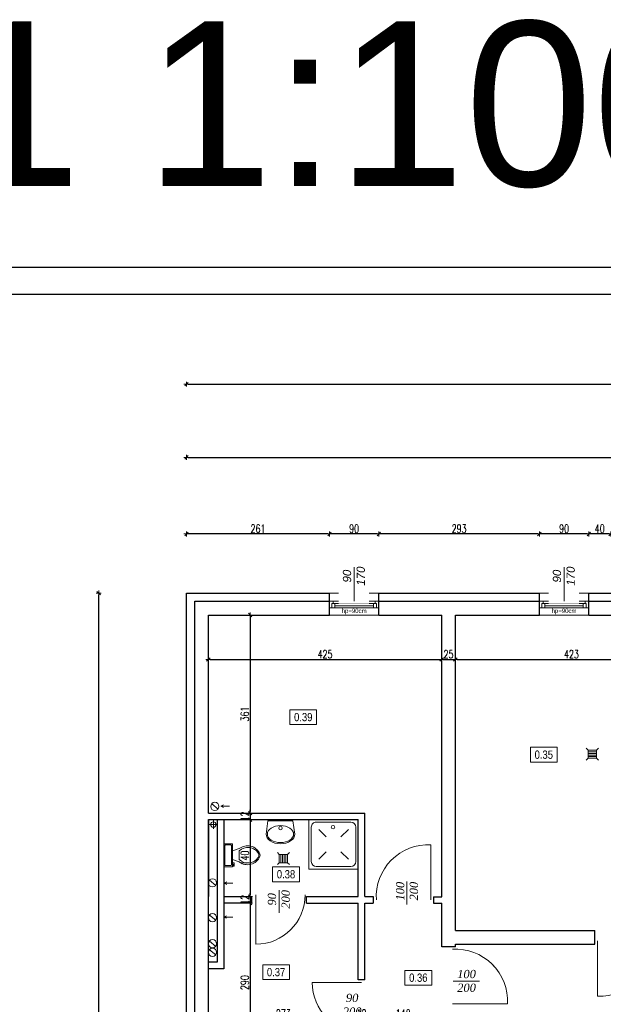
# Model space of a CAD drawing. Header units: millimetres. Extents: x 64838 to 107664, y -36848 to 0.
# Tile 49 of 109: x 75838 to 76902, y -28235 to -26440. Entities that reach past the tile are written whole.
import ezdxf

# ---------------------------------------------------------------- set-up
doc = ezdxf.new("R2010")
doc.units = ezdxf.units.MM
doc.layers.get('Defpoints').update_dxf_attribs({"color": 30})
for name, color, linetype, lineweight in [('0.35', 132, 'Continuous', 35), ('J opisy', 7, 'Continuous', 9), ('J stolarka_okna', 144, 'Continuous', 0), ('J wymiary', 1, 'Continuous', 9), ('OPIS', 7, 'Continuous', 5), ('sciany', 252, 'Continuous', 30)]:
    doc.layers.add(name, color=color, linetype=linetype, lineweight=lineweight)
doc.layers.add('e-cad_opisy', color=7, linetype='Continuous')
doc.styles.add('ADESK2', font='simplex', dxfattribs={"width": 0.7})
doc.styles.get("Standard").update_dxf_attribs({"font": 'arial.ttf'})
doc.dimstyles.new('1-100', dxfattribs={"dimscale": 1.5, "dimtxt": 10, "dimasz": 2, "dimexe": 1, "dimexo": 1, "dimgap": 1.5, "dimtad": 1, "dimdec": 0, "dimrnd": 0.5, "dimdsep": 46, "dimtxsty": 'ADESK2', "dimblk": 'wymiar', "dimcen": -1, "dimdle": 5, "dimse1": 1, "dimse2": 1, "dimclrd": 256, "dimclre": 256, "dimclrt": 256, "dimadec": 0, "dimazin": 0, "dimtfac": 1, "dimtdec": 0, "dimtix": 1, "dimtmove": 0, "dimatfit": 3, "dimfxl": 20, "dimfxlon": 1, "dimtolj": 1, "dimtzin": 0, "dimarcsym": 0})

# ---------------------------------------------------------------- blocks, each defined once
blk = doc.blocks.new('LAV_FLAT_BACK-OVAL_49')
at = {"layer": 'J opisy', "color": 0, "linetype": 'Continuous'}
for p, q in [((-0.218, 0.231), (-0.25, 0)), ((-0.218, 0.231), (-0.218, 0.231)), ((0.218, 0.231), (-0.218, 0.231)), ((0.218, 0.231), (0.218, 0.231)), ((0.25, 0), (0.218, 0.231)), ((-0.229, 0), (-0.225, 0.029)), ((-0.225, 0.029), (-0.212, 0.056)), ((-0.212, 0.056), (-0.191, 0.082)), ((-0.191, 0.082), (-0.162, 0.104)), ((-0.162, 0.104), (-0.127, 0.123)), ((-0.127, 0.123), (-0.088, 0.136)), ((-0.088, 0.136), (-0.045, 0.145)), ((-0.045, 0.145), (0, 0.147)), ((0, 0.147), (0.045, 0.145)), ((0.045, 0.145), (0.088, 0.136)), ((0.088, 0.136), (0.127, 0.123)), ((0.127, 0.123), (0.162, 0.104)), ((0.162, 0.104), (0.191, 0.082)), ((0.191, 0.082), (0.212, 0.056)), ((0.212, 0.056), (0.225, 0.029)), ((0.225, 0.029), (0.229, 0)), ((0.229, 0), (0.225, -0.029)), ((0.245, -0.033), (0.25, 0)), ((-0.25, 0), (-0.245, -0.033)), ((-0.245, -0.033), (-0.231, -0.064)), ((-0.231, -0.064), (-0.208, -0.094)), ((-0.225, -0.029), (-0.229, 0)), ((-0.212, -0.056), (-0.225, -0.029)), ((-0.191, -0.082), (-0.212, -0.056)), ((-0.208, -0.094), (-0.177, -0.119)), ((-0.162, -0.104), (-0.191, -0.082)), ((-0.177, -0.119), (-0.139, -0.14)), ((-0.127, -0.123), (-0.162, -0.104)), ((-0.139, -0.14), (-0.096, -0.156)), ((-0.088, -0.136), (-0.127, -0.123)), ((-0.096, -0.156), (-0.049, -0.165)), ((-0.045, -0.145), (-0.088, -0.136)), ((-0.049, -0.165), (0, -0.168)), ((0, -0.147), (-0.045, -0.145)), ((0.045, -0.145), (0, -0.147)), ((0, -0.168), (0.049, -0.165)), ((0.088, -0.136), (0.045, -0.145)), ((0.049, -0.165), (0.096, -0.156)), ((0.127, -0.123), (0.088, -0.136)), ((0.096, -0.156), (0.139, -0.14)), ((0.162, -0.104), (0.127, -0.123)), ((0.139, -0.14), (0.177, -0.119)), ((0.191, -0.082), (0.162, -0.104)), ((0.177, -0.119), (0.208, -0.094)), ((0.212, -0.056), (0.191, -0.082)), ((0.208, -0.094), (0.231, -0.064)), ((0.225, -0.029), (0.212, -0.056)), ((0.231, -0.064), (0.245, -0.033))]:
    blk.add_line(p, q, dxfattribs=at)
blk.add_circle((0, 0.105), 0.03, dxfattribs=at)
blk = doc.blocks.new('Toaleta - góra')
for p, q in [((-10, -8.5), (-8, -8.5)), ((-10, -9.5), (-10, -8.5)), ((-8, -8.5), (-8, -8)), ((-7, -8), (-7, -9.5)), ((-4, -8), (-6, -14)), ((4, -8), (6, -14)), ((9.5, -6), (9.5, -2)), ((-7, -9.5), (-10, -9.5)), ((4, -14), (-4, -14))]:
    blk.add_line(p, q)
blk.add_lwpolyline([(10.5, -8), (10.5, 0), (-10.5, 0), (-10.5, -8)], close=True)
for points in [[(-9.5, -2), (-9.5, -6)], [(8.5, -1), (-8.5, -1)], [(-8.5, -7), (8.5, -7)]]:
    blk.add_lwpolyline(points)
for centre, radius, start, end in [((-8.62, -1.88), 0.884, 81.8699, 188.1301), ((-8.62, -6.12), 0.884, 171.8699, 278.1301), ((8.62, -1.88), 0.884, 351.8699, 98.1301), ((8.62, -6.12), 0.884, 261.8699, 8.1301), ((3.52, -21.58), 12.17, 141.46911, 247.97143), ((4.2, -21.82), 11.33, 136.36773, 238.94682), ((-3.52, -21.58), 12.17, 292.02843, 38.53071), ((-4.2, -21.82), 11.33, 301.05301, 43.63209), ((0, -27.88), 4, 245.73182, 294.26817), ((0, -29), 4, 254.86053, 285.13947)]:
    blk.add_arc(centre, radius, start, end)
blk = doc.blocks.new('A$C3B3A6E9A')
at = {"layer": 'J opisy'}
for p, q in [((0, 100), (0, 0)), ((100, 100), (0, 100)), ((100, 100), (100, 0)), ((5, 85), (5, 15)), ((85, 95), (15, 95)), ((35, 65), (20, 80)), ((80, 80), (65, 65)), ((95, 15), (95, 85)), ((35, 35), (20, 20)), ((80, 20), (65, 35)), ((100, 0), (0, 0)), ((15, 5), (85, 5))]:
    blk.add_line(p, q, dxfattribs=at)
blk.add_circle((51, 15.1), 3.52, dxfattribs=at)
for centre, start, end in [((15, 85), 90, 180), ((85, 85), 0, 90), ((15, 15), 180, 270), ((85, 15), 270, 0)]:
    blk.add_arc(centre, 10, start, end, dxfattribs=at)
blk = doc.blocks.new('A1_poziom')
for points in [[(0, 0), (0, 297), (25, 297), (25, 594), (841, 594), (841, 0)], [(30, 5), (836, 5), (836, 589), (30, 589)]]:
    blk.add_lwpolyline(points, close=True)
blk = doc.blocks.new('wymiar')
for p, q in [((1.5, 0), (-1.5, 0)), ((1.06, 1.06), (-1.06, -1.06)), ((0, 1.5), (0, -1.5))]:
    blk.add_line(p, q)
blk = doc.blocks.new('*D1007')
at = {"layer": 'Defpoints', "color": 0, "ltscale": 4}
for p in [(76182.1, -28170), (76455.1, -28170), (76455.1, -28261.2)]:
    blk.add_point(p, dxfattribs=at)
at = {"layer": 'J wymiary', "lineweight": -2}
blk.add_line((76185.1, -28261.2), (76452.1, -28261.2), dxfattribs=at)
at = {"layer": 'J wymiary', "lineweight": -2, "ltscale": 4, "xscale": 3, "yscale": 3, "zscale": 3, "rotation": 180}
blk.add_blockref('wymiar', (76182.1, -28261.2), dxfattribs=at)
at = {"layer": 'J wymiary', "lineweight": -2, "ltscale": 4, "xscale": 3, "yscale": 3, "zscale": 3}
blk.add_blockref('wymiar', (76455.1, -28261.2), dxfattribs=at)
at = {"layer": 'J wymiary', "ltscale": 4, "insert": (76318.6, -28251.4), "char_height": 15, "attachment_point": 5, "style": 'ADESK2'}
blk.add_mtext('\\A1;273', dxfattribs=at)
blk = doc.blocks.new('*D1008')
at = {"layer": 'Defpoints', "color": 0, "ltscale": 4}
for p in [(76455.1, -28170), (76467.1, -28159.2), (76467.1, -28261.2)]:
    blk.add_point(p, dxfattribs=at)
at = {"layer": 'J wymiary', "lineweight": -2}
for p, q in [((76452.1, -28261.2), (76449.1, -28261.2)), ((76455.1, -28261.2), (76467.1, -28261.2)), ((76470.1, -28261.2), (76473.1, -28261.2))]:
    blk.add_line(p, q, dxfattribs=at)
at = {"layer": 'J wymiary', "lineweight": -2, "ltscale": 4, "xscale": 3, "yscale": 3, "zscale": 3}
blk.add_blockref('wymiar', (76455.1, -28261.2), dxfattribs=at)
at = {"layer": 'J wymiary', "lineweight": -2, "ltscale": 4, "xscale": 3, "yscale": 3, "zscale": 3, "rotation": 180}
blk.add_blockref('wymiar', (76467.1, -28261.2), dxfattribs=at)
at = {"layer": 'J wymiary', "ltscale": 4, "insert": (76461.1, -28251.4), "char_height": 15, "attachment_point": 5, "style": 'ADESK2'}
blk.add_mtext('\\A1;12', dxfattribs=at)
blk = doc.blocks.new('*D1009')
at = {"layer": 'Defpoints', "color": 0, "ltscale": 4}
for p in [(76467.1, -28159.2), (76607.1, -28261.2), (76607.1, -28290.9)]:
    blk.add_point(p, dxfattribs=at)
at = {"layer": 'J wymiary', "lineweight": -2}
blk.add_line((76470.1, -28261.2), (76604.1, -28261.2), dxfattribs=at)
at = {"layer": 'J wymiary', "lineweight": -2, "ltscale": 4, "xscale": 3, "yscale": 3, "zscale": 3, "rotation": 180}
blk.add_blockref('wymiar', (76467.1, -28261.2), dxfattribs=at)
at = {"layer": 'J wymiary', "lineweight": -2, "ltscale": 4, "xscale": 3, "yscale": 3, "zscale": 3}
blk.add_blockref('wymiar', (76607.1, -28261.2), dxfattribs=at)
at = {"layer": 'J wymiary', "ltscale": 4, "insert": (76537.1, -28251.4), "char_height": 15, "attachment_point": 5, "style": 'ADESK2'}
blk.add_mtext('\\A1;140', dxfattribs=at)
blk = doc.blocks.new('*D1015')
at = {"layer": 'Defpoints', "color": 0, "ltscale": 4}
for p in [(76214.9, -27525), (76214.9, -27886), (76258.2, -27886)]:
    blk.add_point(p, dxfattribs=at)
at = {"layer": 'J wymiary', "lineweight": -2}
blk.add_line((76258.2, -27528), (76258.2, -27883), dxfattribs=at)
at = {"layer": 'J wymiary', "lineweight": -2, "ltscale": 4, "xscale": 3, "yscale": 3, "zscale": 3}
for p, rotation in [((76258.2, -27525), 90), ((76258.2, -27886), 270)]:
    blk.add_blockref('wymiar', p, dxfattribs=dict(at, rotation=rotation))
at = {"layer": 'J wymiary', "ltscale": 4, "insert": (76248.4, -27705.5), "char_height": 15, "attachment_point": 5, "rotation": 90, "style": 'ADESK2'}
blk.add_mtext('\\A1;361', dxfattribs=at)
blk = doc.blocks.new('*D1016')
at = {"layer": 'Defpoints', "color": 0, "ltscale": 4}
for p in [(76214.9, -27886), (76215, -27898), (76258.2, -27898)]:
    blk.add_point(p, dxfattribs=at)
at = {"layer": 'J wymiary', "lineweight": -2}
for p, q in [((76258.2, -27883), (76258.2, -27880)), ((76258.2, -27886), (76258.2, -27898)), ((76258.2, -27901), (76258.2, -27904))]:
    blk.add_line(p, q, dxfattribs=at)
at = {"layer": 'J wymiary', "lineweight": -2, "ltscale": 4, "xscale": 3, "yscale": 3, "zscale": 3}
for p, rotation in [((76258.2, -27886), 270), ((76258.2, -27898), 90)]:
    blk.add_blockref('wymiar', p, dxfattribs=dict(at, rotation=rotation))
at = {"layer": 'J wymiary', "ltscale": 4, "insert": (76248.4, -27892), "char_height": 15, "attachment_point": 5, "rotation": 90, "style": 'ADESK2'}
blk.add_mtext('\\A1;12', dxfattribs=at)
blk = doc.blocks.new('*D1017')
at = {"layer": 'Defpoints', "color": 0, "ltscale": 4}
for p in [(76215, -27898), (76223.5, -28038), (76258.2, -28038)]:
    blk.add_point(p, dxfattribs=at)
at = {"layer": 'J wymiary', "lineweight": -2}
blk.add_line((76258.2, -27901), (76258.2, -28035), dxfattribs=at)
at = {"layer": 'J wymiary', "lineweight": -2, "ltscale": 4, "xscale": 3, "yscale": 3, "zscale": 3}
for p, rotation in [((76258.2, -27898), 90), ((76258.2, -28038), 270)]:
    blk.add_blockref('wymiar', p, dxfattribs=dict(at, rotation=rotation))
at = {"layer": 'J wymiary', "ltscale": 4, "insert": (76248.4, -27968), "char_height": 15, "attachment_point": 5, "rotation": 90, "style": 'ADESK2'}
blk.add_mtext('\\A1;140', dxfattribs=at)
blk = doc.blocks.new('*D1018')
at = {"layer": 'Defpoints', "color": 0, "ltscale": 4}
for p in [(76223.5, -28038), (76226.4, -28050), (76258.2, -28050)]:
    blk.add_point(p, dxfattribs=at)
at = {"layer": 'J wymiary', "lineweight": -2}
for p, q in [((76258.2, -28035), (76258.2, -28032)), ((76258.2, -28038), (76258.2, -28050)), ((76258.2, -28053), (76258.2, -28056))]:
    blk.add_line(p, q, dxfattribs=at)
at = {"layer": 'J wymiary', "lineweight": -2, "ltscale": 4, "xscale": 3, "yscale": 3, "zscale": 3}
for p, rotation in [((76258.2, -28038), 270), ((76258.2, -28050), 90)]:
    blk.add_blockref('wymiar', p, dxfattribs=dict(at, rotation=rotation))
at = {"layer": 'J wymiary', "ltscale": 4, "insert": (76248.4, -28044), "char_height": 15, "attachment_point": 5, "rotation": 90, "style": 'ADESK2'}
blk.add_mtext('\\A1;12', dxfattribs=at)
blk = doc.blocks.new('*D1019')
at = {"layer": 'Defpoints', "color": 0, "ltscale": 4}
for p in [(76226.4, -28050), (76227.2, -28340), (76258.2, -28340)]:
    blk.add_point(p, dxfattribs=at)
at = {"layer": 'J wymiary', "lineweight": -2}
blk.add_line((76258.2, -28053), (76258.2, -28337), dxfattribs=at)
at = {"layer": 'J wymiary', "lineweight": -2, "ltscale": 4, "xscale": 3, "yscale": 3, "zscale": 3}
for p, rotation in [((76258.2, -28050), 90), ((76258.2, -28340), 270)]:
    blk.add_blockref('wymiar', p, dxfattribs=dict(at, rotation=rotation))
at = {"layer": 'J wymiary', "ltscale": 4, "insert": (76248.4, -28195), "char_height": 15, "attachment_point": 5, "rotation": 90, "style": 'ADESK2'}
blk.add_mtext('\\A1;290', dxfattribs=at)
blk = doc.blocks.new('*D1020')
at = {"layer": 'Defpoints', "color": 0, "ltscale": 4}
for p in [(76182.1, -27525), (76607.1, -27525), (76607.1, -27606.1)]:
    blk.add_point(p, dxfattribs=at)
at = {"layer": 'J wymiary', "lineweight": -2}
blk.add_line((76185.1, -27606.1), (76604.1, -27606.1), dxfattribs=at)
at = {"layer": 'J wymiary', "lineweight": -2, "ltscale": 4, "xscale": 3, "yscale": 3, "zscale": 3, "rotation": 180}
blk.add_blockref('wymiar', (76182.1, -27606.1), dxfattribs=at)
at = {"layer": 'J wymiary', "lineweight": -2, "ltscale": 4, "xscale": 3, "yscale": 3, "zscale": 3}
blk.add_blockref('wymiar', (76607.1, -27606.1), dxfattribs=at)
at = {"layer": 'J wymiary', "ltscale": 4, "insert": (76394.6, -27596.4), "char_height": 15, "attachment_point": 5, "style": 'ADESK2'}
blk.add_mtext('\\A1;425', dxfattribs=at)
blk = doc.blocks.new('*D1021')
at = {"layer": 'Defpoints', "color": 0, "ltscale": 4}
for p in [(76607.1, -27525), (76632.1, -27547.7), (76632.1, -27606.1)]:
    blk.add_point(p, dxfattribs=at)
at = {"layer": 'J wymiary', "lineweight": -2}
blk.add_line((76610.1, -27606.1), (76629.1, -27606.1), dxfattribs=at)
at = {"layer": 'J wymiary', "lineweight": -2, "ltscale": 4, "xscale": 3, "yscale": 3, "zscale": 3, "rotation": 180}
blk.add_blockref('wymiar', (76607.1, -27606.1), dxfattribs=at)
at = {"layer": 'J wymiary', "lineweight": -2, "ltscale": 4, "xscale": 3, "yscale": 3, "zscale": 3}
blk.add_blockref('wymiar', (76632.1, -27606.1), dxfattribs=at)
at = {"layer": 'J wymiary', "ltscale": 4, "insert": (76619.6, -27596.4), "char_height": 15, "attachment_point": 5, "style": 'ADESK2'}
blk.add_mtext('\\A1;25', dxfattribs=at)
blk = doc.blocks.new('*D1022')
at = {"layer": 'Defpoints', "color": 0, "ltscale": 4}
for p in [(76632.1, -27547.7), (77055.1, -27586.4), (77055.1, -27606.1)]:
    blk.add_point(p, dxfattribs=at)
at = {"layer": 'J wymiary', "lineweight": -2}
blk.add_line((76635.1, -27606.1), (77052.1, -27606.1), dxfattribs=at)
at = {"layer": 'J wymiary', "lineweight": -2, "ltscale": 4, "xscale": 3, "yscale": 3, "zscale": 3, "rotation": 180}
blk.add_blockref('wymiar', (76632.1, -27606.1), dxfattribs=at)
at = {"layer": 'J wymiary', "lineweight": -2, "ltscale": 4, "xscale": 3, "yscale": 3, "zscale": 3}
blk.add_blockref('wymiar', (77055.1, -27606.1), dxfattribs=at)
at = {"layer": 'J wymiary', "ltscale": 4, "insert": (76843.6, -27596.4), "char_height": 15, "attachment_point": 5, "style": 'ADESK2'}
blk.add_mtext('\\A1;423', dxfattribs=at)
blk = doc.blocks.new('*D1104')
at = {"layer": 'Defpoints', "color": 0, "ltscale": 4}
for p in [(75982.2, -27485), (76142.1, -27485), (76142.1, -31985)]:
    blk.add_point(p, dxfattribs=at)
at = {"layer": 'J wymiary', "lineweight": -2}
blk.add_line((75982.2, -31982), (75982.2, -27488), dxfattribs=at)
at = {"layer": 'J wymiary', "lineweight": -2, "ltscale": 4, "xscale": 3, "yscale": 3, "zscale": 3}
for p, rotation in [((75982.2, -27485), 90), ((75982.2, -31985), 270)]:
    blk.add_blockref('wymiar', p, dxfattribs=dict(at, rotation=rotation))
at = {"layer": 'J wymiary', "ltscale": 4, "insert": (75972.4, -29735), "char_height": 15, "attachment_point": 5, "rotation": 90, "style": 'ADESK2'}
blk.add_mtext('\\A1;4500', dxfattribs=at)
blk = doc.blocks.new('*D1178')
at = {"layer": 'Defpoints', "color": 0, "ltscale": 4}
for p in [(76875.1, -27377.3), (76875.1, -27492.8), (76915.1, -27492.8)]:
    blk.add_point(p, dxfattribs=at)
at = {"layer": 'J wymiary', "lineweight": -2, "ltscale": 4}
blk.add_line((76912.1, -27377.3), (76878.1, -27377.3), dxfattribs=at)
at = {"layer": 'J wymiary', "lineweight": -2, "ltscale": 4, "xscale": 3, "yscale": 3, "zscale": 3, "rotation": 180}
blk.add_blockref('wymiar', (76875.1, -27377.3), dxfattribs=at)
at = {"layer": 'J wymiary', "lineweight": -2, "ltscale": 4, "xscale": 3, "yscale": 3, "zscale": 3}
blk.add_blockref('wymiar', (76915.1, -27377.3), dxfattribs=at)
at = {"layer": 'J wymiary', "ltscale": 4, "insert": (76895.1, -27367.6), "char_height": 15, "attachment_point": 5, "style": 'ADESK2'}
blk.add_mtext('\\A1;40', dxfattribs=at)
blk = doc.blocks.new('*D1179')
at = {"layer": 'Defpoints', "color": 0, "ltscale": 4}
for p in [(76785.1, -27377.3), (76785.1, -27493.6), (76875.1, -27492.8)]:
    blk.add_point(p, dxfattribs=at)
at = {"layer": 'J wymiary', "lineweight": -2, "ltscale": 4}
blk.add_line((76872.1, -27377.3), (76788.1, -27377.3), dxfattribs=at)
at = {"layer": 'J wymiary', "lineweight": -2, "ltscale": 4, "xscale": 3, "yscale": 3, "zscale": 3, "rotation": 180}
blk.add_blockref('wymiar', (76785.1, -27377.3), dxfattribs=at)
at = {"layer": 'J wymiary', "lineweight": -2, "ltscale": 4, "xscale": 3, "yscale": 3, "zscale": 3}
blk.add_blockref('wymiar', (76875.1, -27377.3), dxfattribs=at)
at = {"layer": 'J wymiary', "ltscale": 4, "insert": (76830.1, -27367.6), "char_height": 15, "attachment_point": 5, "style": 'ADESK2'}
blk.add_mtext('\\A1;90', dxfattribs=at)
blk = doc.blocks.new('*D1180')
at = {"layer": 'Defpoints', "color": 0, "ltscale": 4}
for p in [(76492.6, -27377.3), (76492.6, -27492.3), (76785.1, -27493.6)]:
    blk.add_point(p, dxfattribs=at)
at = {"layer": 'J wymiary', "lineweight": -2, "ltscale": 4}
blk.add_line((76782.1, -27377.3), (76495.6, -27377.3), dxfattribs=at)
at = {"layer": 'J wymiary', "lineweight": -2, "ltscale": 4, "xscale": 3, "yscale": 3, "zscale": 3, "rotation": 180}
blk.add_blockref('wymiar', (76492.6, -27377.3), dxfattribs=at)
at = {"layer": 'J wymiary', "lineweight": -2, "ltscale": 4, "xscale": 3, "yscale": 3, "zscale": 3}
blk.add_blockref('wymiar', (76785.1, -27377.3), dxfattribs=at)
at = {"layer": 'J wymiary', "ltscale": 4, "insert": (76638.9, -27367.6), "char_height": 15, "attachment_point": 5, "style": 'ADESK2'}
blk.add_mtext('\\A1;293', dxfattribs=at)
blk = doc.blocks.new('*D1181')
at = {"layer": 'Defpoints', "color": 0, "ltscale": 4}
for p in [(76402.6, -27377.3), (76402.6, -27493.7), (76492.6, -27492.3)]:
    blk.add_point(p, dxfattribs=at)
at = {"layer": 'J wymiary', "lineweight": -2, "ltscale": 4}
blk.add_line((76489.6, -27377.3), (76405.6, -27377.3), dxfattribs=at)
at = {"layer": 'J wymiary', "lineweight": -2, "ltscale": 4, "xscale": 3, "yscale": 3, "zscale": 3, "rotation": 180}
blk.add_blockref('wymiar', (76402.6, -27377.3), dxfattribs=at)
at = {"layer": 'J wymiary', "lineweight": -2, "ltscale": 4, "xscale": 3, "yscale": 3, "zscale": 3}
blk.add_blockref('wymiar', (76492.6, -27377.3), dxfattribs=at)
at = {"layer": 'J wymiary', "ltscale": 4, "insert": (76447.6, -27367.6), "char_height": 15, "attachment_point": 5, "style": 'ADESK2'}
blk.add_mtext('\\A1;90', dxfattribs=at)
blk = doc.blocks.new('*D1182')
at = {"layer": 'Defpoints', "color": 0, "ltscale": 4}
for p in [(76142.1, -27377.3), (76402.6, -27493.7), (76142.1, -27497.5)]:
    blk.add_point(p, dxfattribs=at)
at = {"layer": 'J wymiary', "lineweight": -2, "ltscale": 4}
blk.add_line((76399.6, -27377.3), (76145.1, -27377.3), dxfattribs=at)
at = {"layer": 'J wymiary', "lineweight": -2, "ltscale": 4, "xscale": 3, "yscale": 3, "zscale": 3, "rotation": 180}
blk.add_blockref('wymiar', (76142.1, -27377.3), dxfattribs=at)
at = {"layer": 'J wymiary', "lineweight": -2, "ltscale": 4, "xscale": 3, "yscale": 3, "zscale": 3}
blk.add_blockref('wymiar', (76402.6, -27377.3), dxfattribs=at)
at = {"layer": 'J wymiary', "ltscale": 4, "insert": (76272.4, -27367.6), "char_height": 15, "attachment_point": 5, "style": 'ADESK2'}
blk.add_mtext('\\A1;261', dxfattribs=at)
blk = doc.blocks.new('*D1183')
at = {"layer": 'Defpoints', "color": 0, "ltscale": 4}
for p in [(78602.1, -27237.6), (76142.1, -27541.8), (78602.1, -27541.8)]:
    blk.add_point(p, dxfattribs=at)
at = {"layer": 'J wymiary', "lineweight": -2, "ltscale": 4}
blk.add_line((76145.1, -27237.6), (78599.1, -27237.6), dxfattribs=at)
at = {"layer": 'J wymiary', "lineweight": -2, "ltscale": 4, "xscale": 3, "yscale": 3, "zscale": 3, "rotation": 180}
blk.add_blockref('wymiar', (76142.1, -27237.6), dxfattribs=at)
at = {"layer": 'J wymiary', "lineweight": -2, "ltscale": 4, "xscale": 3, "yscale": 3, "zscale": 3}
blk.add_blockref('wymiar', (78602.1, -27237.6), dxfattribs=at)
at = {"layer": 'J wymiary', "ltscale": 4, "insert": (77372.1, -27227.8), "char_height": 15, "attachment_point": 5, "style": 'ADESK2'}
blk.add_mtext('\\A1;2460', dxfattribs=at)
blk = doc.blocks.new('*D1187')
at = {"layer": 'Defpoints', "color": 0, "ltscale": 4}
for p in [(82232.1, -27104.2), (76142.1, -27497.5), (82232.1, -29537.5)]:
    blk.add_point(p, dxfattribs=at)
at = {"layer": 'J wymiary', "lineweight": -2, "ltscale": 4}
blk.add_line((76145.1, -27104.2), (82229.1, -27104.2), dxfattribs=at)
at = {"layer": 'J wymiary', "lineweight": -2, "ltscale": 4, "xscale": 3, "yscale": 3, "zscale": 3, "rotation": 180}
blk.add_blockref('wymiar', (76142.1, -27104.2), dxfattribs=at)
at = {"layer": 'J wymiary', "lineweight": -2, "ltscale": 4, "xscale": 3, "yscale": 3, "zscale": 3}
blk.add_blockref('wymiar', (82232.1, -27104.2), dxfattribs=at)
at = {"layer": 'J wymiary', "ltscale": 4, "insert": (79187.1, -27094.4), "char_height": 15, "attachment_point": 5, "style": 'ADESK2'}
blk.add_mtext('\\A1;6090', dxfattribs=at)

msp = doc.modelspace()

# ---------------------------------------------------------------- linework, layer by layer
at = {"layer": '0.35'}
msp.add_line((76182.12, -27959.98), (76182.12, -27899.98), dxfattribs=at)
at = {"layer": 'J opisy'}
for p, q in [((76874.06, -27771.14), (76870.53, -27767.61)), ((76889.06, -27771.14), (76874.06, -27771.14)), ((76874.06, -27771.14), (76874.06, -27786.14)), ((76889.06, -27774.14), (76874.06, -27774.14)), ((76889.06, -27777.14), (76874.06, -27777.14)), ((76889.06, -27780.14), (76874.06, -27780.14)), ((76892.6, -27767.61), (76889.06, -27771.14)), ((76889.06, -27786.14), (76889.06, -27771.14)), ((76874.06, -27786.14), (76870.53, -27789.68)), ((76889.06, -27783.14), (76874.06, -27783.14)), ((76874.06, -27786.14), (76889.06, -27786.14)), ((76892.6, -27789.68), (76889.06, -27786.14)), ((76204.47, -27873.47), (76209.65, -27871.21)), ((76220.76, -27873.38), (76204.47, -27873.47)), ((76204.47, -27873.47), (76209.67, -27875.67)), ((76311.29, -27961.42), (76307.76, -27957.89)), ((76326.29, -27961.42), (76329.83, -27957.89)), ((76307.76, -27979.96), (76311.29, -27976.42)), ((76326.29, -27961.42), (76311.29, -27961.42)), ((76311.29, -27961.42), (76311.29, -27976.42)), ((76311.29, -27976.42), (76326.29, -27976.42)), ((76314.29, -27976.42), (76314.29, -27961.42)), ((76317.29, -27976.42), (76317.29, -27961.42)), ((76320.29, -27976.42), (76320.29, -27961.42)), ((76323.29, -27976.42), (76323.29, -27961.42)), ((76326.29, -27976.42), (76326.29, -27961.42)), ((76329.83, -27979.96), (76326.29, -27976.42)), ((76210.58, -28013.75), (76215.75, -28011.49)), ((76226.87, -28013.66), (76210.58, -28013.75)), ((76210.58, -28013.75), (76215.78, -28015.95)), ((76210.12, -28075.51), (76215.3, -28073.25)), ((76226.41, -28075.42), (76210.12, -28075.51)), ((76210.12, -28075.51), (76215.32, -28077.71))]:
    msp.add_line(p, q, dxfattribs=at)
at = {"layer": 'J opisy', "linetype": 'Continuous', "lineweight": 9}
for p, q in [((76199.65, -27878.63), (76188.07, -27869.1)), ((76191.12, -27914.58), (76191.12, -27899.38)), ((76198.72, -27906.98), (76183.52, -27906.98)), ((76195.42, -28017.95), (76183.83, -28008.42)), ((76195.42, -28081.3), (76183.83, -28071.77)), ((76195.42, -28128.91), (76183.83, -28119.38)), ((76195.39, -28144.57), (76183.81, -28135.04))]:
    msp.add_line(p, q, dxfattribs=at)
for centre, radius in [((76193.86, -27873.87), 7.5), ((76191.12, -27906.98), 5), ((76189.62, -28013.19), 7.5), ((76189.62, -28076.53), 7.5), ((76189.62, -28124.15), 7.5), ((76189.6, -28139.81), 7.5)]:
    msp.add_circle(centre, radius, dxfattribs=at)
at = {"layer": 'J stolarka_okna', "linetype": 'Continuous', "lineweight": 9}
for p, q in [((76492.62, -27484.98), (76402.62, -27484.98)), ((76875.12, -27484.98), (76785.12, -27484.98)), ((76402.62, -27499.98), (76492.62, -27499.98)), ((76402.62, -27511.98), (76492.62, -27511.98)), ((76412.62, -27503.98), (76482.62, -27503.98)), ((76412.62, -27507.98), (76482.62, -27507.98)), ((76785.12, -27499.98), (76875.12, -27499.98)), ((76785.12, -27511.98), (76875.12, -27511.98)), ((76795.12, -27503.98), (76865.12, -27503.98)), ((76795.12, -27507.98), (76865.12, -27507.98)), ((76492.62, -27524.98), (76402.62, -27524.98)), ((76875.12, -27524.98), (76785.12, -27524.98)), ((76587.49, -28044.33), (76587.49, -27943.97)), ((76268.3, -28035.07), (76268.3, -28125.07)), ((76891.12, -28119.13), (76891.12, -28219.49)), ((76461.12, -28194.98), (76371.12, -28194.98)), ((76626.65, -28233.65), (76727.01, -28233.71))]:
    msp.add_line(p, q, dxfattribs=at)
for points in [[(76407.12, -27511.98), (76402.62, -27511.98), (76402.62, -27499.98), (76409.37, -27499.98), (76409.37, -27503.98), (76407.12, -27503.98)], [(76412.62, -27511.98), (76407.12, -27511.98), (76407.12, -27503.98), (76412.62, -27503.98)], [(76482.62, -27511.98), (76488.12, -27511.98), (76488.12, -27503.98), (76482.62, -27503.98)], [(76488.12, -27511.98), (76492.62, -27511.98), (76492.62, -27499.98), (76485.87, -27499.98), (76485.87, -27503.98), (76488.12, -27503.98)], [(76789.62, -27511.98), (76785.12, -27511.98), (76785.12, -27499.98), (76791.87, -27499.98), (76791.87, -27503.98), (76789.62, -27503.98)], [(76795.12, -27511.98), (76789.62, -27511.98), (76789.62, -27503.98), (76795.12, -27503.98)], [(76865.12, -27511.98), (76870.62, -27511.98), (76870.62, -27503.98), (76865.12, -27503.98)], [(76870.62, -27511.98), (76875.12, -27511.98), (76875.12, -27499.98), (76868.37, -27499.98), (76868.37, -27503.98), (76870.62, -27503.98)]]:
    msp.add_lwpolyline(points, close=True, dxfattribs=at)
for centre, start, end in [((76582.43, -28038.37), 86.93354, 183.63358), ((76896.18, -28125.09), 266.93354, 3.63358)]:
    msp.add_arc(centre, 94.53, start, end, dxfattribs=at)
at = {"layer": 'OPIS'}
for points in [[(76379.31, -27724.58), (76330.56, -27724.58), (76330.56, -27697.7), (76379.31, -27697.7)], [(76817.59, -27793.02), (76768.84, -27793.02), (76768.84, -27766.14), (76817.59, -27766.14)], [(76329.79, -28189.48), (76281.04, -28189.48), (76281.04, -28162.6), (76329.79, -28162.6)], [(76588.9, -28199.54), (76540.15, -28199.54), (76540.15, -28172.66), (76588.9, -28172.66)]]:
    msp.add_lwpolyline(points, close=True, dxfattribs=at)
at = {"layer": 'sciany'}
for p, q in [((76142.12, -31984.98), (76142.12, -27484.98)), ((76142.12, -27484.98), (76402.62, -27484.98)), ((76402.62, -27524.98), (76402.62, -27484.98)), ((76492.62, -27484.98), (76785.12, -27484.98)), ((76492.62, -27524.98), (76492.62, -27484.98)), ((76532.62, -27484.98), (76622.62, -27484.98)), ((76785.12, -27524.98), (76785.12, -27484.98)), ((76875.12, -27484.98), (76915.12, -27484.98)), ((76875.12, -27524.98), (76875.12, -27484.98)), ((76157.12, -31969.98), (76157.12, -27499.98)), ((76157.12, -27499.98), (76402.62, -27499.98)), ((76492.62, -27499.98), (76785.12, -27499.98)), ((76875.12, -27499.98), (76915.12, -27499.98)), ((76182.12, -27524.98), (76402.62, -27524.98)), ((76182.12, -27884.98), (76182.12, -27524.98)), ((76182.12, -27885.98), (76182.12, -27524.98)), ((76492.62, -27524.98), (76607.12, -27524.98)), ((76607.12, -28038.48), (76607.12, -27524.98)), ((76632.12, -28099.98), (76632.12, -27524.98)), ((76632.12, -27524.98), (76785.12, -27524.98)), ((76875.12, -27524.98), (76915.12, -27524.98)), ((76182.12, -27885.98), (76467.12, -27885.98)), ((76467.12, -28037.98), (76467.12, -27885.98)), ((76182.12, -27897.98), (76200.12, -27897.98)), ((76182.12, -27897.98), (76455.12, -27897.98)), ((76182.12, -28339.98), (76182.12, -27897.98)), ((76182.12, -27897.98), (76182.12, -28037.98)), ((76182.12, -27897.98), (76200.12, -27897.98)), ((76182.12, -27897.98), (76200.12, -27897.98)), ((76182.12, -27897.98), (76200.12, -27897.98)), ((76182.12, -27897.98), (76200.12, -27897.98)), ((76182.12, -27897.98), (76200.12, -27897.98)), ((76198.12, -27897.98), (76198.12, -28037.98)), ((76210.12, -27897.98), (76210.12, -28037.98)), ((76455.12, -28037.98), (76455.12, -27897.98)), ((76198.12, -28029.98), (76198.12, -28157.98)), ((76210.12, -28029.98), (76210.12, -28169.98)), ((76210.12, -28037.98), (76251.66, -28037.98)), ((76210.12, -28037.98), (76261.13, -28037.98)), ((76261.13, -28049.98), (76210.12, -28049.98)), ((76261.13, -28049.98), (76261.13, -28037.98)), ((76361.12, -28037.98), (76455.12, -28037.98)), ((76361.12, -28049.98), (76361.12, -28037.98)), ((76361.12, -28037.98), (76446.12, -28037.98)), ((76361.12, -28049.98), (76455.12, -28049.98)), ((76455.12, -28189.98), (76455.12, -28049.98)), ((76467.12, -28037.98), (76482.12, -28037.98)), ((76467.12, -28049.98), (76482.12, -28049.98)), ((76467.12, -28189.98), (76467.12, -28049.98)), ((76482.12, -28037.98), (76482.12, -28049.98)), ((76592.12, -28038.48), (76592.12, -28050.48)), ((76592.12, -28038.48), (76607.12, -28038.48)), ((76592.12, -28050.48), (76607.12, -28050.48)), ((76607.12, -28129.98), (76607.12, -28050.48)), ((76632.12, -28099.98), (76886.12, -28099.98)), ((76886.12, -28124.98), (76886.12, -28099.98)), ((76632.12, -28129.98), (76607.12, -28129.98)), ((76632.12, -28129.98), (76632.12, -28124.98)), ((76632.12, -28124.98), (76886.12, -28124.98)), ((76198.12, -28157.98), (76182.12, -28157.98)), ((76210.12, -28169.98), (76182.12, -28169.98)), ((76467.12, -28189.98), (76455.12, -28189.98))]:
    msp.add_line(p, q, dxfattribs=at)

# ---------------------------------------------------------------- block references
at = {"layer": 'J opisy'}
for name, p, xscale, yscale, zscale, rotation in [('LAV_FLAT_BACK-OVAL_49', (76313.44, -27924.24), 104.5439999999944, 104.5439999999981, 104.544, 360), ('A$C3B3A6E9A', (76455.12, -27897.98), 0.9000000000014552, 0.8999999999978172, 0.9, 180), ('Toaleta - góra', (76210.12, -27962.82), 2, 2, 2, 89.99999999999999)]:
    msp.add_blockref(name, p, dxfattribs=dict(at, xscale=xscale, yscale=yscale, zscale=zscale, rotation=rotation))

# ---------------------------------------------------------------- texts
at = {"layer": 'J opisy', "char_height": 8, "width": 72.5, "attachment_point": 5, "line_spacing_factor": 0.771429}
for insert in [(76447.62, -27518.62), (76830.12, -27518.62)]:
    msp.add_mtext('\\pxsm1;{\\W0.9;hp=90cm}', dxfattribs=dict(at, insert=insert))
at = {"layer": 'J opisy', "insert": (76310.51, -28043.17), "char_height": 15, "width": 85.2264, "attachment_point": 5, "rotation": 90, "bg_fill": 2}
msp.add_mtext('{\\fTimes New Roman|b0|i1|c238|p18;90\\P200}', dxfattribs=at)
at = {"layer": 'J opisy', "char_height": 15, "width": 85.2264, "attachment_point": 5, "bg_fill": 2}
for s, insert in [('{\\fTimes New Roman|b0|i1|c238|p18;100\\P200}', (76652.48, -28191.96)), ('{\\fTimes New Roman|b0|i1|c238|p18;90\\P200}', (76444.05, -28235.45))]:
    msp.add_mtext(s, dxfattribs=dict(at, insert=insert))
at = {"layer": 'OPIS', "attachment_point": 5, "line_spacing_factor": 0.857143}
for s, insert, char_height, width in [('{\\fArial|b0|i0|c0|p34;A1 1:100}', (76276.49, -26595.21), 300, 1945.3033), ('{\\fArial Narrow|b0|i0|c238|p34;0.39}', (76354.94, -27711.14), 15, 48.75), ('{\\fArial Narrow|b0|i0|c238|p34;0.35}', (76793.21, -27779.58), 15, 48.75), ('{\\fArial Narrow|b0|i0|c238|p34;0.37}', (76305.41, -28176.04), 15, 48.75), ('{\\fArial Narrow|b0|i0|c238|p34;0.36}', (76564.52, -28186.1), 15, 48.75)]:
    msp.add_mtext(s, dxfattribs=dict(at, insert=insert, char_height=char_height, width=width))

# ---------------------------------------------------------------- dimensions: what is measured, and where the dimension line sits
at = {"layer": 'J wymiary', "ltscale": 4}
for base, p1, p2, picture, middle in [((76142.12498107, -27377.34008809), (76402.62498107, -27493.71915558), (76142.12498107, -27497.50240342), '*D1182', (76272.37498107, -27367.59008809)), ((76492.62498107, -27377.34008809), (76785.12498107, -27493.57631868), (76492.62498107, -27492.27148422), '*D1180', (76638.87498107, -27367.59008809)), ((76875.12, -27377.34), (76915.12, -27492.8), (76875.12, -27492.8), '*D1178', (76895.12, -27367.59))]:
    dim = msp.add_linear_dim(base=base, p1=p1, p2=p2, dimstyle='1-100', override={"dimtmove": 1}, dxfattribs=at)
    dim.commit()
    dim.dimension.update_dxf_attribs({"geometry": picture, "text_midpoint": middle})
at = {"layer": 'J wymiary'}
for base, p1, p2, picture, middle in [((75982.2, -27484.98), (76142.12, -31984.98), (76142.12, -27484.98), '*D1104', (75972.45, -29734.98)), ((76258.15, -27885.98), (76214.91, -27524.98), (76214.91, -27885.98), '*D1015', (76248.4, -27705.48)), ((76258.15, -27897.98), (76214.91, -27885.98), (76215.02, -27897.98), '*D1016', (76248.4, -27891.98)), ((76258.15, -28037.98), (76215.02, -27897.98), (76223.46, -28037.98), '*D1017', (76248.4, -27967.98)), ((76258.15, -28049.98), (76223.46, -28037.98), (76226.42, -28049.98), '*D1018', (76248.4, -28043.98)), ((76258.15, -28339.98), (76226.42, -28049.98), (76227.18, -28339.98), '*D1019', (76248.4, -28194.98))]:
    dim = msp.add_linear_dim(base=base, p1=p1, p2=p2, angle=90, dimstyle='1-100', override={"dimblk": 'wymiar'}, dxfattribs=at)
    dim.commit()
    dim.dimension.update_dxf_attribs({"geometry": picture, "text_midpoint": middle})
for base, p1, p2, picture, middle in [((76607.12, -27606.11), (76182.12, -27524.98), (76607.12, -27524.98), '*D1020', (76394.62, -27596.36)), ((76632.12, -27606.11), (76607.12, -27524.98), (76632.12, -27547.74), '*D1021', (76619.62, -27596.36)), ((77055.12, -27606.11), (76632.12, -27547.74), (77055.12, -27586.44), '*D1022', (76843.62, -27596.36))]:
    dim = msp.add_linear_dim(base=base, p1=p1, p2=p2, dimstyle='1-100', override={"dimblk": 'wymiar'}, dxfattribs=at)
    dim.commit()
    dim.dimension.update_dxf_attribs({"geometry": picture, "text_midpoint": middle})

# ---------------------------------------------------------------- next in the draw order: linework, layer by layer
at = {"layer": 'J opisy'}
for p, q in [((76311.13, -28067.8), (76311.13, -28026.51)), ((76675.81, -28192.57), (76627.85, -28192.57))]:
    msp.add_line(p, q, dxfattribs=at)
at = {"layer": 'J stolarka_okna', "linetype": 'Continuous', "lineweight": 9}
for centre, radius, start, end in [((76268.3, -28035.07), 90, 270, 0), ((76632.62, -28228.6), 94.53, 356.89763, 93.59768), ((76461.12, -28194.98), 90, 180, 270)]:
    msp.add_arc(centre, radius, start, end, dxfattribs=at)
at = {"layer": 'OPIS'}
msp.add_lwpolyline([(76347.87, -28011.02), (76299.12, -28011.02), (76299.12, -27984.15), (76347.87, -27984.15)], close=True, dxfattribs=at)

# ---------------------------------------------------------------- next in the draw order: texts
at = {"layer": 'J opisy', "insert": (76544.03, -28028.27), "char_height": 15, "width": 85.2264, "attachment_point": 5, "rotation": 90, "bg_fill": 2}
msp.add_mtext('{\\fTimes New Roman|b0|i1|c238|p18;100\\P200}', dxfattribs=at)
at = {"layer": 'OPIS', "insert": (76323.49, -27997.59), "char_height": 15, "width": 48.75, "attachment_point": 5, "line_spacing_factor": 0.857143}
msp.add_mtext('{\\fArial Narrow|b0|i0|c238|p34;0.38}', dxfattribs=at)

# ---------------------------------------------------------------- next in the draw order: dimensions: what is measured, and where the dimension line sits
at = {"layer": 'J wymiary'}
for base, p1, p2, picture, middle in [((76455.12, -28261.2), (76182.12, -28169.98), (76455.12, -28169.98), '*D1007', (76318.62, -28251.45)), ((76467.12, -28261.2), (76455.12, -28169.98), (76467.12, -28159.19), '*D1008', (76461.12, -28251.45)), ((76607.12, -28261.2), (76467.12, -28159.19), (76607.12, -28290.93), '*D1009', (76537.12, -28251.45))]:
    dim = msp.add_linear_dim(base=base, p1=p1, p2=p2, dimstyle='1-100', override={"dimblk": 'wymiar'}, dxfattribs=at)
    dim.commit()
    dim.dimension.update_dxf_attribs({"geometry": picture, "text_midpoint": middle})

# ---------------------------------------------------------------- next in the draw order: linework, layer by layer
at = {"layer": 'J opisy'}
msp.add_line((76543.42, -28052.9), (76543.42, -28010.42), dxfattribs=at)

# ---------------------------------------------------------------- next in the draw order: block references
at = {"layer": 'e-cad_opisy', "ltscale": 4, "xscale": 10, "yscale": 10, "zscale": 10}
msp.add_blockref('A1_poziom', (75182.18, -32831.02), dxfattribs=at)

# ---------------------------------------------------------------- next in the draw order: texts
at = {"layer": 'J opisy', "char_height": 15, "width": 85.2264, "attachment_point": 5, "rotation": 90, "bg_fill": 2}
for insert in [(76447.25, -27454.08), (76829.75, -27454.08)]:
    msp.add_mtext('{\\fArial|b0|i1|c238|p18;90\\P170}', dxfattribs=dict(at, insert=insert))

# ---------------------------------------------------------------- next in the draw order: linework, layer by layer
at = {"layer": 'J opisy', "linetype": 'Continuous', "lineweight": 9}
for p, q in [((76447.62, -27499.98), (76447.62, -27437.81)), ((76830.12, -27499.98), (76830.12, -27437.81))]:
    msp.add_line(p, q, dxfattribs=at)

# ---------------------------------------------------------------- next in the draw order: dimensions: what is measured, and where the dimension line sits
at = {"layer": 'J wymiary', "ltscale": 4}
for base, p1, p2, override, picture, middle in [((82232.12, -27104.18), (76142.12, -27497.5), (82232.12, -29537.48), {"dimblk": 'wymiar', "dimtmove": 1}, '*D1187', (79187.12, -27094.43)), ((78602.12, -27237.58), (76142.12, -27541.82), (78602.12, -27541.82), {"dimblk": 'wymiar', "dimtmove": 1}, '*D1183', (77372.12, -27227.83)), ((76402.62, -27377.34), (76492.62, -27492.27), (76402.62, -27493.72), {"dimtmove": 1}, '*D1181', (76447.62, -27367.59)), ((76785.12, -27377.34), (76875.12, -27492.8), (76785.12, -27493.58), {"dimtmove": 1}, '*D1179', (76830.12, -27367.59))]:
    dim = msp.add_linear_dim(base=base, p1=p1, p2=p2, dimstyle='1-100', override=override, dxfattribs=at)
    dim.commit()
    dim.dimension.update_dxf_attribs({"geometry": picture, "text_midpoint": middle})

doc.saveas('drawing.dxf')
